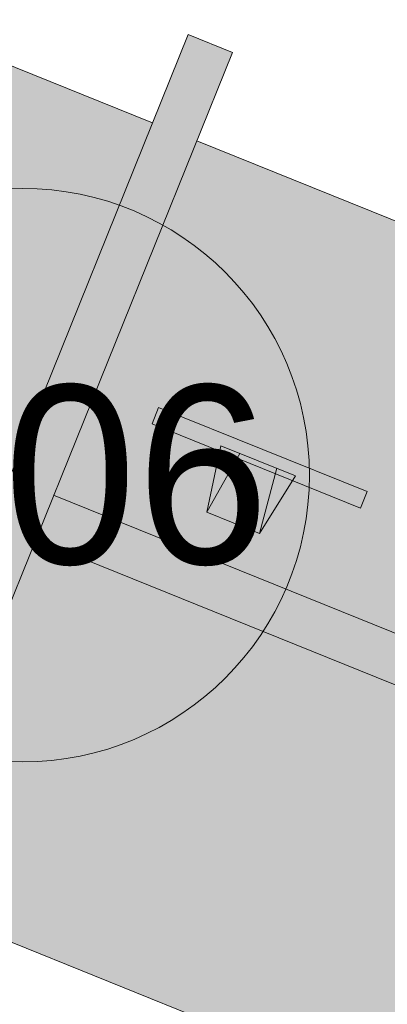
# Model space of a CAD drawing. Header units: millimetres. Extents: x -526411 to -400573, y 47353 to 130199.
# Tile 132 of 256: x -481996 to -481227, y 78060 to 80120. Entities that reach past the tile are written whole.
import ezdxf

# ---------------------------------------------------------------- set-up
doc = ezdxf.new("R2010")
doc.units = ezdxf.units.MM
doc.layers.add('I-FURN', color=30, linetype='Continuous', lineweight=18)
doc.layers.add('I-FURN-IDEN', color=211, linetype='Continuous', lineweight=18)
doc.styles.add('Frutiger_5', font='Frutrg__0.ttf', dxfattribs={"height": 373.143564})

# ---------------------------------------------------------------- blocks, each defined once
blk = doc.blocks.new('80_KA_CE4_coupe werkplek 4P - 4 wp-2816206-3e Verdieping - Percelen telling LI')
at = {"layer": 'I-FURN'}
for points in [[(1752.6, -1902.4), (1752.6, 197.2), (1652.6, 197.2), (1652.6, -1902.4)], [(1652.6, -802.4), (1652.6, -2.4), (2.6, -2.4), (2.6, -802.4), (1473.8, -802.4)], [(3402.6, -802.4), (3402.6, -2.4), (1752.6, -2.4), (1752.6, -802.4), (2958.1, -802.4)], [(3402.6, -1702.4), (3402.6, -902.4), (1752.6, -902.4), (1752.6, -1702.4), (3321.8, -1702.4)]]:
    blk.add_hatch(color=122, dxfattribs=at).paths.add_polyline_path(points, flags=0)
h = blk.add_hatch(color=122, dxfattribs=at)
h.paths.add_polyline_path([(3402.6, -902.4), (3402.6, -802.4), (1752.6, -802.4), (1752.6, -902.4), (2998.6, -902.4)], flags=0)
h.paths.add_polyline_path([(1652.6, -902.4), (1652.6, -802.4), (2.6, -802.4), (2.6, -902.4), (1514.2, -902.4)], flags=0)
for p, q in [((1752.6, 197.2), (1652.6, 197.2)), ((1652.6, 197.2), (1652.6, -1902.4)), ((1752.6, -1902.4), (1752.6, 197.2)), ((1652.6, -2.4), (2.6, -2.4)), ((3402.6, -2.4), (1752.6, -2.4)), ((1887.6, -586.7), (1887.6, -549.7)), ((1887.6, -549.7), (2357.5, -549.7)), ((2357.5, -586.7), (2357.5, -549.7)), ((2206.7, -575.1), (2038.4, -575.1)), ((2038.4, -575.1), (2063.1, -715)), ((2081, -575.1), (2063.3, -713.6)), ((2164.1, -575.1), (2182, -714.9)), ((2182, -714.9), (2206.7, -575.1)), ((2357.5, -586.7), (1887.6, -586.7)), ((2063.1, -715), (2182, -714.9)), ((1752.6, -802.4), (3402.6, -802.4)), ((3402.6, -802.4), (1752.6, -802.4)), ((3402.6, -902.4), (1752.6, -902.4)), ((1752.6, -902.4), (3402.6, -902.4)), ((1752.6, -1702.4), (3402.6, -1702.4))]:
    blk.add_line(p, q, dxfattribs=at)
blk = doc.blocks.new('00_KU_meubel_tag - 00_KU_meubel_tag-3198169-3e Verdieping - Percelen telling LI')
at = {"layer": 'I-FURN-IDEN'}
blk.add_circle((0, 0), 3, dxfattribs=at)
for start, end in [(360, 180), (180, 360)]:
    blk.add_arc((0, 0), 3, start, end, dxfattribs=at)

msp = doc.modelspace()

# ---------------------------------------------------------------- block references
at = {"layer": 'I-FURN', "rotation": 338.0000000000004}
msp.add_blockref('80_KA_CE4_coupe werkplek 4P - 4 wp-2816206-3e Verdieping - Percelen telling LI', (-483249.4, 80525.6), dxfattribs=at)
at = {"layer": 'I-FURN-IDEN', "xscale": 199.9999999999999, "yscale": 199.9999999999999, "zscale": 199.9999999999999}
msp.add_blockref('00_KU_meubel_tag - 00_KU_meubel_tag-3198169-3e Verdieping - Percelen telling LI', (-481990, 79167.2), dxfattribs=at)

# ---------------------------------------------------------------- texts
at = {"layer": 'I-FURN-IDEN', "insert": (-481987, 79355.2), "char_height": 373.14, "width": 1326, "attachment_point": 2, "line_spacing_factor": 1.017696, "style": 'Frutiger_5'}
msp.add_mtext('W06', dxfattribs=at)

doc.saveas('drawing.dxf')
